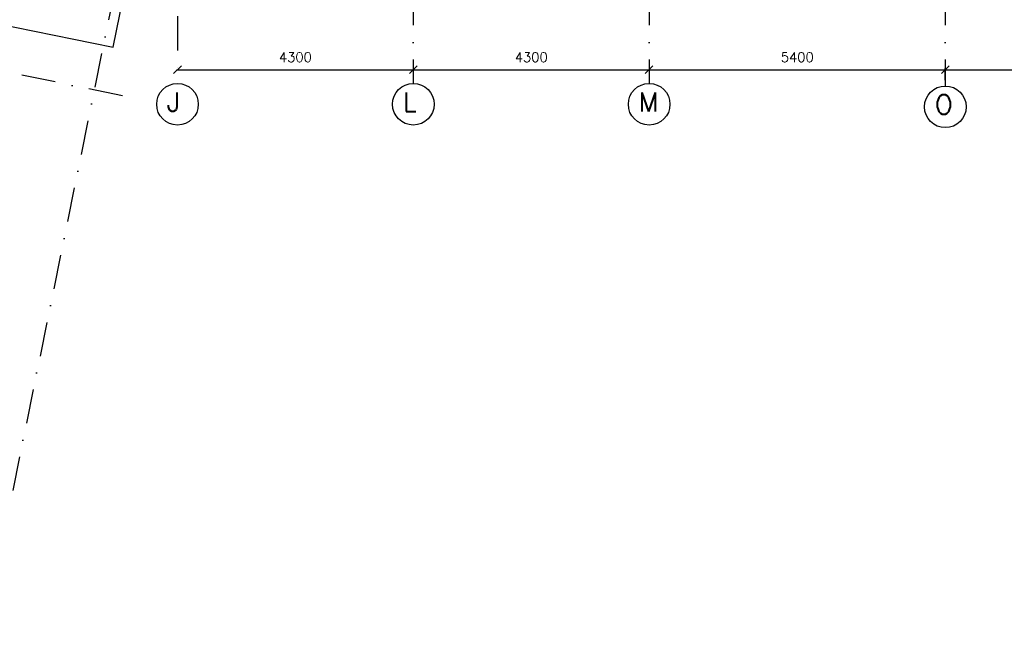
# Model space of a CAD drawing. Extents: x -33346 to 151546, y -8083 to 129543.
# Tile 24 of 68: x 32505 to 50458, y 14879 to 26080. Entities that reach past the tile are written whole.
import ezdxf

# ---------------------------------------------------------------- set-up
doc = ezdxf.new("R2010")
doc.units = 0
doc.header["$LTSCALE"] = 50
doc.header["$MEASUREMENT"] = 0
doc.header["$PDSIZE"] = -1
doc.linetypes.add('XREF2$0$DASHDOT', pattern=[25, 12.5, -6.25, 0, -6.25])
doc.layers.get('0').update_dxf_attribs({"linetype": 'CONTINUOUS'})
doc.layers.get('DEFPOINTS').update_dxf_attribs({"linetype": 'CONTINUOUS'})
for name, color, linetype in [('A--L21A1_BUITENWAND', 1, 'CONTINUOUS'), ('A--T01A-70_TEKST', 5, 'CONTINUOUS'), ('XREF2$0$A--L$7A1-_STRAMIEN', 1, 'CONTINUOUS'), ('XREF2$0$A--L$7A3-_STRAMIEN', 3, 'CONTINUOUS'), ('XREF2$0$A--M$1A-_F123-', 1, 'CONTINUOUS'), ('XREF2$0$A--T$7A8-_STRAMIEN', 8, 'XREF2$0$DASHDOT')]:
    doc.layers.add(name, color=color, linetype=linetype)
doc.styles.add('XREF2$0$HIEMSTRA', font='romans.shx')
doc.dimstyles.new('XREF2$0$STANDARD', dxfattribs={"dimscale": 70, "dimtxt": 2.5, "dimasz": 2, "dimexe": 0.3, "dimexo": 0.3, "dimgap": 2, "dimtad": 1, "dimdec": 0, "dimzin": 0, "dimtxsty": 'XREF2$0$HIEMSTRA', "dimblk1": 'XREF2$0$_OBLIQUE', "dimblk2": 'XREF2$0$_OBLIQUE', "dimsah": 1, "dimcen": -0.09, "dimdle": 0.3, "dimclrd": 1, "dimclre": 1, "dimclrt": 4, "dimazin": 3, "dimtfac": 1, "dimtdec": 4, "dimtix": 1, "dimtofl": 0, "dimtmove": 0, "dimatfit": 3, "dimtvp": 625, "dimtolj": 1, "dimtzin": 0})

# ---------------------------------------------------------------- blocks, each defined once
blk = doc.blocks.new('XREF2$0$_OBLIQUE')
at = {"color": 0, "linetype": 'BYBLOCK'}
blk.add_line((-0.5, -0.5), (0.5, 0.5), dxfattribs=at)
blk = doc.blocks.new('*D1001')
at = {"color": 1, "linetype": 'BYBLOCK'}
for p, q in [((-26256, -6850), (-20814, -6850)), ((-26235, -7039), (-26235, -6829)), ((-20835, -7039), (-20835, -6829))]:
    blk.add_line(p, q, dxfattribs=at)
at = {"layer": 'DEFPOINTS', "color": 0, "linetype": 'BYBLOCK'}
for p in [(-20835, -6850), (-26235, -7060), (-20835, -7060)]:
    blk.add_point(p, dxfattribs=at)
at = {"color": 1, "linetype": 'BYBLOCK', "xscale": 140, "yscale": 140, "zscale": 140, "rotation": 180}
blk.add_blockref('XREF2$0$_OBLIQUE', (-26235, -6850), dxfattribs=at)
at = {"color": 1, "linetype": 'BYBLOCK', "xscale": 140, "yscale": 140, "zscale": 140}
blk.add_blockref('XREF2$0$_OBLIQUE', (-20835, -6850), dxfattribs=at)
at = {"color": 4, "linetype": 'BYBLOCK', "insert": (-23535, -6622), "char_height": 175, "attachment_point": 5, "style": 'XREF2$0$HIEMSTRA'}
blk.add_mtext('\\A1;5400', dxfattribs=at)
blk = doc.blocks.new('*D1037')
at = {"color": 1, "linetype": 'BYBLOCK'}
blk.add_line((-40256, -6850), (-35914, -6850), dxfattribs=at)
at = {"layer": 'DEFPOINTS', "color": 0, "linetype": 'BYBLOCK'}
for p in [(-40235, -6850), (-35935, -6850), (-35935, -6850)]:
    blk.add_point(p, dxfattribs=at)
at = {"color": 1, "linetype": 'BYBLOCK', "xscale": 140, "yscale": 140, "zscale": 140, "rotation": 180}
blk.add_blockref('XREF2$0$_OBLIQUE', (-40235, -6850), dxfattribs=at)
at = {"color": 1, "linetype": 'BYBLOCK', "xscale": 140, "yscale": 140, "zscale": 140}
blk.add_blockref('XREF2$0$_OBLIQUE', (-35935, -6850), dxfattribs=at)
at = {"color": 4, "linetype": 'BYBLOCK', "insert": (-38085, -6622), "char_height": 175, "attachment_point": 5, "style": 'XREF2$0$HIEMSTRA'}
blk.add_mtext('\\A1;4300', dxfattribs=at)
blk = doc.blocks.new('*D1038')
at = {"color": 1, "linetype": 'BYBLOCK'}
blk.add_line((-35956, -6850), (-31614, -6850), dxfattribs=at)
at = {"layer": 'DEFPOINTS', "color": 0, "linetype": 'BYBLOCK'}
for p in [(-35935, -6850), (-31635, -6850), (-31635, -6850)]:
    blk.add_point(p, dxfattribs=at)
at = {"color": 1, "linetype": 'BYBLOCK', "xscale": 140, "yscale": 140, "zscale": 140, "rotation": 180}
blk.add_blockref('XREF2$0$_OBLIQUE', (-35935, -6850), dxfattribs=at)
at = {"color": 1, "linetype": 'BYBLOCK', "xscale": 140, "yscale": 140, "zscale": 140}
blk.add_blockref('XREF2$0$_OBLIQUE', (-31635, -6850), dxfattribs=at)
at = {"color": 4, "linetype": 'BYBLOCK', "insert": (-33785, -6622), "char_height": 175, "attachment_point": 5, "style": 'XREF2$0$HIEMSTRA'}
blk.add_mtext('\\A1;4300', dxfattribs=at)
blk = doc.blocks.new('*D1039')
at = {"color": 1, "linetype": 'BYBLOCK'}
blk.add_line((-31656, -6850), (-26214, -6850), dxfattribs=at)
at = {"layer": 'DEFPOINTS', "color": 0, "linetype": 'BYBLOCK'}
for p in [(-31635, -6850), (-26235, -6850), (-26235, -6850)]:
    blk.add_point(p, dxfattribs=at)
at = {"color": 1, "linetype": 'BYBLOCK', "xscale": 140, "yscale": 140, "zscale": 140, "rotation": 180}
blk.add_blockref('XREF2$0$_OBLIQUE', (-31635, -6850), dxfattribs=at)
at = {"color": 1, "linetype": 'BYBLOCK', "xscale": 140, "yscale": 140, "zscale": 140}
blk.add_blockref('XREF2$0$_OBLIQUE', (-26235, -6850), dxfattribs=at)
at = {"color": 4, "linetype": 'BYBLOCK', "insert": (-28935, -6622), "char_height": 175, "attachment_point": 5, "style": 'XREF2$0$HIEMSTRA'}
blk.add_mtext('\\A1;5400', dxfattribs=at)
blk = doc.blocks.new('XREF2')
at = {"layer": 'XREF2$0$A--L$7A1-_STRAMIEN'}
for centre in [(-40234.938, -7708.119), (-35934.938, -7708.119), (-31634.938, -7708.119), (-26234.938, -7755.117)]:
    blk.add_circle(centre, 379.497, dxfattribs=at)
at = {"layer": 'XREF2$0$A--T$7A8-_STRAMIEN', "color": 8}
for p, q in [((-35934.938, 28110.192), (-35934.938, -7328.621)), ((-31634.938, 28110.192), (-31634.938, -7328.621)), ((-26234.938, 28110.192), (-26234.938, -7375.62)), ((-40234.938, 11400), (-40234.938, -7328.621)), ((-39621.489, 3015.129), (-48281.544, -39498.332)), ((-41238.067, -7551.737), (-64929.938, -2725.667))]:
    blk.add_line(p, q, dxfattribs=at)
at = {"layer": 'XREF2$0$A--L$7A3-_STRAMIEN', "style": 'XREF2$0$HIEMSTRA'}
for s, p in [('J', (-40426.686, -7841.321)), ('L', (-36126.686, -7841.321)), ('M', (-31826.686, -7841.321)), ('O', (-26426.686, -7888.319))]:
    blk.add_text(s, height=350, dxfattribs=at).set_placement(p)
at = {"layer": 'XREF2$0$A--M$1A-_F123-'}
for base, p1, p2, picture, middle in [((-35934.938, -7078.621), (-40234.938, -7078.621), (-35934.938, -7078.621), '*D1037', (-38084.938, -6851.121)), ((-31634.938, -7078.621), (-35934.938, -7078.621), (-31634.938, -7078.621), '*D1038', (-33784.938, -6851.121)), ((-26234.938, -7078.621), (-31634.938, -7078.621), (-26234.938, -7078.621), '*D1039', (-28934.938, -6851.121))]:
    dim = blk.add_linear_dim(base=base, p1=p1, p2=p2, dimstyle='XREF2$0$STANDARD', dxfattribs=at)
    dim.commit()
    dim.dimension.update_dxf_attribs({"geometry": picture, "text_midpoint": middle, "insert": (0, -229.069)})
at = {"layer": 'XREF2$0$A--M$1A-_F123-', "linetype": 'CONTINUOUS'}
dim = blk.add_linear_dim(base=(-20834.938, -7078.621), p1=(-26234.938, -7289.065), p2=(-20834.938, -7289.065), dimstyle='XREF2$0$STANDARD', dxfattribs=at)
dim.commit()
dim.dimension.update_dxf_attribs({"geometry": '*D1001', "text_midpoint": (-23534.938, -6851.121), "insert": (0, -229.069)})

msp = doc.modelspace()

# ---------------------------------------------------------------- linework, layer by layer
at = {"layer": 'A--L21A1_BUITENWAND'}
msp.add_lwpolyline([(30619, 26308.3), (34207.5, 25577.5), (35483.1, 31836.1), (35373.3, 31858.5)], dxfattribs=at)

# ---------------------------------------------------------------- block references
at = {"layer": 'A--T01A-70_TEKST', "color": 4}
msp.add_blockref('XREF2', (75617.3, 32246.9), dxfattribs=at)

doc.saveas('drawing.dxf')
